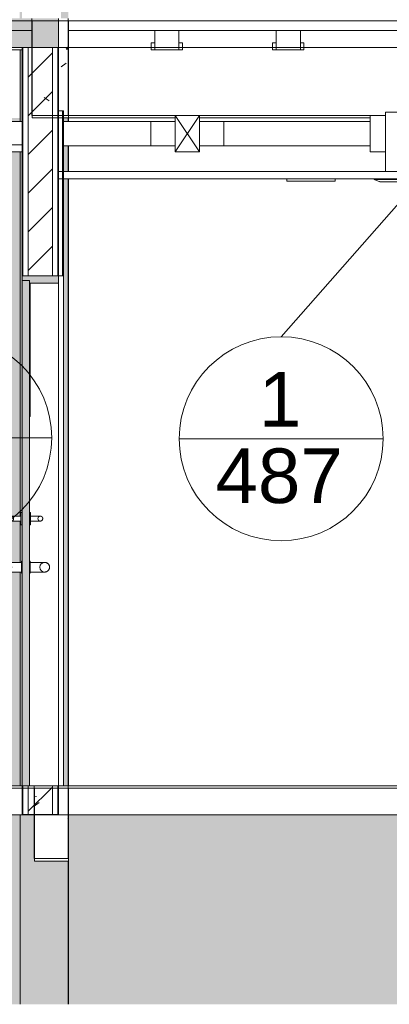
# Model space of a CAD drawing. Header units: metres. Extents: x 3.7 to 90.5, y -1.7 to 14.3.
# Tile 52 of 256: x 35 to 36.5, y -1 to 3. Entities that reach past the tile are written whole.
import ezdxf

# ---------------------------------------------------------------- set-up
doc = ezdxf.new("R2010")
doc.units = ezdxf.units.M
for name, color, linetype, lineweight in [('A-CLNG', 7, 'Continuous', 18), ('A-COLS', 7, 'Continuous', 18), ('A-DOOR', 7, 'Continuous', 18), ('A-FLOR', 7, 'Continuous', 18), ('A-FLOR-MCUT', 7, 'Continuous', 18), ('A-FLOR-PATT', 7, 'Continuous', 18), ('A-WALL', 7, 'Continuous', 18), ('A-WALL-PATT', 7, 'Continuous', 18), ('ACESSORIOS DUTO', 7, 'Continuous', 18), ('DUTOS', 7, 'Continuous', 18), ('E-LITE-EQPM', 7, 'Continuous', 18), ('G-IMPT', 7, 'Continuous', 18), ('M-HVAC-DUCT', 7, 'Continuous', 18), ('M-HVAC-DUCT-ANNO', 7, 'Continuous', 18), ('S-BEAM', 7, 'Continuous', 18), ('S-COLS', 7, 'Continuous', 18), ('TERMINAIS', 7, 'Continuous', 18)]:
    doc.layers.add(name, color=color, linetype=linetype, lineweight=lineweight)
doc.layers.add('M-HVAC-CDFF-IDEN', color=1, linetype='Continuous', lineweight=9, true_color=0xff0000)
doc.styles.add('Arial_1', font='arial.ttf', dxfattribs={"height": 0.225})
pattern_1 = [(50, (22.355, 98.755), (0.5465545, -0.047815), [0.05715, -0.62865]), (355, (22.355, 98.755), (-0.1057276, 0.5731658), [0.04572, -0.50292]), (100.451, (22.401, 98.751), (0.4408277, 0.525349), [0.04857, -0.53427]), (46.184, (22.355, 98.907), (0.8132374, -0.126129), [0.08572, -0.94297]), (96.636, (22.423, 98.897), (0.712212, 0.742287), [0.07286, -0.80141]), (351.184, (22.355, 98.907), (0.7122166, 0.742274), [0.06858, -0.75438]), (21, (22.431, 98.869), (0.4548461, -0.306795), [0.05715, -0.62865]), (326, (22.431, 98.869), (0.185405, 0.55256), [0.04572, -0.50292]), (71.451, (22.469, 98.844), (0.640251, 0.2457632), [0.04857, -0.53427]), (37.5, (22.355, 98.755), (0.00926095, 0.2536672), [0.02515, -0.47168, 0.02515, -0.48539, -0.50482]), (37.5, (22.355, 98.755), (0.00926095, 0.2536672), [-1.007, 0.02515, -0.47968]), (7.5, (22.355, 98.755), (0.2004558, 0.30054595), [0.02515, -0.26594, 0.02515, -0.46025, -0.1924]), (7.5, (22.355, 98.755), (0.2004558, 0.30054595), [-0.77648, 0.02515, -0.16726]), (327.5, (22.185, 98.755), (0.40676816, -0.0171882), [0.02515, -0.16535, 0.02515, -0.56921, -0.78867]), (327.5, (22.185, 98.755), (0.40676816, -0.0171882), [-0.78486, 0.02515, -0.76352]), (317.5, (22.109, 98.755), (0.4443832, 0.0762794), [0.02515, -0.2225, 0.02515, -0.36957, -0.56007]), (317.5, (22.109, 98.755), (0.4443832, 0.0762794), [-0.64237, 0.02515, -0.53492])]

# ---------------------------------------------------------------- blocks, each defined once
blk = doc.blocks.new('Porta sala de aula e laboratorio - P1 PORTA ESTUDIO-7232537-Corte 1')
at = {"layer": 'A-DOOR', "true_color": 0x624228}
for points in [[(35.1673, 1.93), (35.1673, 1.96), (35.0173, 1.96), (35.0173, 1.94), (35.0473, 1.94), (35.0473, 1.93), (35.0597, 1.93)], [(35.0173, -0.14), (35.0473, -0.14), (35.0473, 1.94), (35.0173, 1.94), (35.0173, -0.0881)]]:
    blk.add_hatch(color=49, dxfattribs=at).paths.add_polyline_path(points)
at = {"layer": 'A-DOOR'}
for p, q in [((35.1673, 1.96), (35.0173, 1.96)), ((35.0173, 1.96), (35.0173, 1.94)), ((35.1673, 1.93), (35.1673, 1.96)), ((35.0173, 1.94), (35.0473, 1.94)), ((35.0173, 1.94), (35.0173, -0.14)), ((35.0473, 1.94), (35.0173, 1.94)), ((35.0473, 1.94), (35.0473, 1.93)), ((35.0473, -0.14), (35.0473, 1.94)), ((35.0473, 1.93), (35.1673, 1.93)), ((35.0503, 1.93), (35.0473, 1.93)), ((35.0473, 1.93), (35.0473, 1.38)), ((35.0503, 1.38), (35.0503, 1.93)), ((35.1673, 1.93), (35.1673, -0.14)), ((35.0473, 1.38), (35.0503, 1.38)), ((35.0173, 0.985), (35.0123, 0.985)), ((35.0123, 0.985), (35.0123, 0.96)), ((35.0523, 0.985), (35.0473, 0.985)), ((35.0523, 0.96), (35.0523, 0.985)), ((35.0123, 0.97), (34.9923, 0.97)), ((34.9923, 0.95), (35.0123, 0.95)), ((35.0123, 0.96), (35.0123, 0.935)), ((35.0123, 0.935), (35.0173, 0.935)), ((35.0473, 0.935), (35.0523, 0.935)), ((35.0723, 0.97), (35.0523, 0.97)), ((35.0523, 0.935), (35.0523, 0.96)), ((35.0523, 0.95), (35.0723, 0.95)), ((35.0143, 0.78), (34.9843, 0.78)), ((35.0173, 0.785), (35.0143, 0.785)), ((35.0143, 0.785), (35.0143, 0.76)), ((35.0503, 0.785), (35.0473, 0.785)), ((35.0503, 0.76), (35.0503, 0.785)), ((35.0803, 0.78), (35.0503, 0.78)), ((34.9412, 0.745), (34.9406, 0.7455)), ((34.9843, 0.74), (35.0143, 0.74)), ((35.0143, 0.76), (35.0143, 0.735)), ((35.0143, 0.735), (35.0173, 0.735)), ((35.0473, 0.735), (35.0503, 0.735)), ((35.0503, 0.735), (35.0503, 0.76)), ((35.0503, 0.74), (35.0803, 0.74)), ((35.0173, -0.14), (35.0473, -0.14))]:
    blk.add_line(p, q, dxfattribs=at)
at = {"layer": 'A-DOOR', "flags": 128}
for points in [[(34.9624, 0.9608), (34.9624, 0.9612), (34.9625, 0.9616), (34.9625, 0.962), (34.9626, 0.9624), (34.9627, 0.9628), (34.9628, 0.9631), (34.963, 0.9635), (34.9631, 0.9639), (34.9633, 0.9643)], [(34.9633, 0.9556), (34.9632, 0.956), (34.963, 0.9564), (34.9629, 0.9568), (34.9628, 0.9571), (34.9627, 0.9575), (34.9626, 0.9579), (34.9625, 0.9583), (34.9624, 0.9587), (34.9624, 0.9591), (34.9624, 0.9595)], [(34.9667, 0.9517), (34.9664, 0.952), (34.9661, 0.9522), (34.9657, 0.9525), (34.9655, 0.9528), (34.9652, 0.953), (34.9649, 0.9533), (34.9646, 0.9536), (34.9644, 0.9539), (34.9641, 0.9543), (34.9639, 0.9546)], [(34.968, 0.969), (34.9683, 0.9692), (34.9687, 0.9693), (34.9691, 0.9695), (34.9695, 0.9696), (34.9699, 0.9697), (34.9702, 0.9698), (34.9706, 0.9699), (34.971, 0.9699), (34.9714, 0.97), (34.9718, 0.97)], [(34.9715, 0.95), (34.9711, 0.9501), (34.9707, 0.9501), (34.9704, 0.9502), (34.97, 0.9503), (34.9696, 0.9504), (34.9692, 0.9505), (34.9688, 0.9506), (34.9684, 0.9508), (34.9681, 0.951)], [(34.9729, 0.97), (34.9731, 0.97), (34.9734, 0.97), (34.9736, 0.97), (34.9739, 0.97), (34.9742, 0.97), (34.9746, 0.97), (34.975, 0.97), (34.9754, 0.97), (34.9758, 0.97), (34.9763, 0.97), (34.9768, 0.97), (34.9773, 0.97), (34.9778, 0.97), (34.9784, 0.97), (34.979, 0.97), (34.9796, 0.97), (34.9802, 0.97), (34.9809, 0.97), (34.9815, 0.97), (34.9822, 0.97), (34.9829, 0.97), (34.9836, 0.97), (34.9844, 0.97), (34.9851, 0.97), (34.9858, 0.97), (34.9866, 0.97), (34.9874, 0.97), (34.9882, 0.97), (34.9889, 0.97), (34.9897, 0.97), (34.9905, 0.97), (34.9913, 0.97), (34.9921, 0.97), (34.9923, 0.97)], [(34.9923, 0.95), (34.9915, 0.95), (34.9907, 0.95), (34.9899, 0.95), (34.9892, 0.95), (34.9884, 0.95), (34.9876, 0.95), (34.9868, 0.95), (34.986, 0.95), (34.9853, 0.95), (34.9846, 0.95), (34.9838, 0.95), (34.9831, 0.95), (34.9824, 0.95), (34.9817, 0.95), (34.981, 0.95), (34.9804, 0.95), (34.9798, 0.95), (34.9792, 0.95), (34.9786, 0.95), (34.978, 0.95), (34.9774, 0.95), (34.9769, 0.95), (34.9764, 0.95), (34.976, 0.95), (34.9755, 0.95), (34.9751, 0.95), (34.9747, 0.95)], [(35.0723, 0.97), (35.0731, 0.97), (35.0739, 0.97), (35.0747, 0.97), (35.0755, 0.97), (35.0763, 0.97), (35.0771, 0.97), (35.0779, 0.97), (35.0786, 0.97), (35.0794, 0.97), (35.0801, 0.97), (35.0809, 0.97), (35.0816, 0.97), (35.0823, 0.97), (35.083, 0.97), (35.0836, 0.97), (35.0843, 0.97), (35.0849, 0.97), (35.0855, 0.97), (35.0861, 0.97), (35.0867, 0.97), (35.0872, 0.97), (35.0878, 0.97), (35.0883, 0.97), (35.0887, 0.97), (35.0892, 0.97), (35.0896, 0.97), (35.09, 0.97), (35.0903, 0.97), (35.0907, 0.97), (35.091, 0.97), (35.0913, 0.97), (35.0915, 0.97), (35.0917, 0.97)], [(35.0901, 0.95), (35.0897, 0.95), (35.0893, 0.95), (35.0888, 0.95), (35.0884, 0.95), (35.0879, 0.95), (35.0874, 0.95), (35.0868, 0.95), (35.0863, 0.95), (35.0857, 0.95), (35.0851, 0.95), (35.0845, 0.95), (35.0838, 0.95), (35.0831, 0.95), (35.0825, 0.95), (35.0818, 0.95), (35.0811, 0.95), (35.0803, 0.95), (35.0796, 0.95), (35.0788, 0.95), (35.0781, 0.95), (35.0773, 0.95), (35.0765, 0.95), (35.0757, 0.95), (35.0749, 0.95), (35.0742, 0.95), (35.0734, 0.95), (35.0726, 0.95), (35.0723, 0.95)], [(35.0967, 0.951), (35.0963, 0.9508), (35.096, 0.9507), (35.0956, 0.9505), (35.0952, 0.9504), (35.0948, 0.9503), (35.0944, 0.9502), (35.094, 0.9501), (35.0936, 0.9501), (35.0932, 0.95), (35.0928, 0.95)], [(35.0931, 0.97), (35.0935, 0.9699), (35.0939, 0.9699), (35.0943, 0.9698), (35.0947, 0.9697), (35.0951, 0.9696), (35.0955, 0.9695), (35.0959, 0.9694), (35.0962, 0.9692), (35.0966, 0.969)], [(35.1006, 0.9544), (35.1004, 0.954), (35.1001, 0.9537), (35.0999, 0.9534), (35.0996, 0.9531), (35.0993, 0.9528), (35.099, 0.9526), (35.0987, 0.9523), (35.0984, 0.952), (35.0981, 0.9518), (35.0977, 0.9516)], [(35.1013, 0.9644), (35.1015, 0.964), (35.1017, 0.9636), (35.1018, 0.9632), (35.1019, 0.9629), (35.102, 0.9625), (35.1021, 0.9621), (35.1022, 0.9617), (35.1023, 0.9613), (35.1023, 0.9609), (35.1023, 0.9605)], [(35.1023, 0.9592), (35.1023, 0.9588), (35.1022, 0.9584), (35.1021, 0.958), (35.1021, 0.9576), (35.1019, 0.9572), (35.1018, 0.9569), (35.1017, 0.9565), (35.1015, 0.9561), (35.1014, 0.9557)], [(34.9343, 0.76), (34.9344, 0.7608), (34.9344, 0.7616), (34.9345, 0.7624), (34.9346, 0.7632), (34.9347, 0.764), (34.9349, 0.7648), (34.9351, 0.7655), (34.9354, 0.7663), (34.9356, 0.767), (34.9359, 0.7678), (34.9362, 0.7685), (34.9366, 0.7692), (34.937, 0.7699), (34.9374, 0.7706), (34.9378, 0.7713), (34.9383, 0.7719), (34.9388, 0.7726), (34.9393, 0.7732), (34.9398, 0.7738)], [(34.9404, 0.7743), (34.941, 0.7749), (34.9416, 0.7754), (34.9422, 0.7759), (34.9429, 0.7764), (34.9435, 0.7768), (34.9442, 0.7772), (34.9449, 0.7776), (34.9456, 0.778), (34.9464, 0.7783), (34.9471, 0.7786), (34.9478, 0.7789), (34.9486, 0.7792), (34.9494, 0.7794), (34.9502, 0.7796), (34.9509, 0.7797), (34.9517, 0.7798), (34.9525, 0.7799), (34.9533, 0.78), (34.9541, 0.78)], [(34.9544, 0.78), (34.9546, 0.78), (34.9547, 0.78), (34.9549, 0.78), (34.9552, 0.78), (34.9555, 0.78), (34.9559, 0.78), (34.9563, 0.78), (34.9567, 0.78), (34.9572, 0.78), (34.9577, 0.78), (34.9583, 0.78), (34.9589, 0.78), (34.9596, 0.78), (34.9603, 0.78), (34.961, 0.78), (34.9618, 0.78), (34.9626, 0.78), (34.9634, 0.78), (34.9643, 0.78), (34.9652, 0.78), (34.9662, 0.78), (34.9671, 0.78), (34.9681, 0.78), (34.9692, 0.78), (34.9702, 0.78), (34.9713, 0.78), (34.9724, 0.78), (34.9735, 0.78), (34.9746, 0.78), (34.9757, 0.78), (34.9769, 0.78), (34.9781, 0.78), (34.9792, 0.78), (34.9804, 0.78), (34.9816, 0.78), (34.9828, 0.78), (34.984, 0.78), (34.9843, 0.78)], [(35.0803, 0.78), (35.0815, 0.78), (35.0827, 0.78), (35.0839, 0.78), (35.0851, 0.78), (35.0863, 0.78), (35.0875, 0.78), (35.0886, 0.78), (35.0898, 0.78), (35.0909, 0.78), (35.092, 0.78), (35.0931, 0.78), (35.0942, 0.78), (35.0952, 0.78), (35.0963, 0.78), (35.0973, 0.78), (35.0983, 0.78), (35.0992, 0.78), (35.1001, 0.78), (35.101, 0.78), (35.1019, 0.78), (35.1027, 0.78), (35.1035, 0.78), (35.1042, 0.78), (35.1049, 0.78), (35.1056, 0.78), (35.1062, 0.78), (35.1068, 0.78), (35.1073, 0.78), (35.1078, 0.78), (35.1083, 0.78), (35.1087, 0.78), (35.1091, 0.78), (35.1094, 0.78), (35.1097, 0.78), (35.1099, 0.78), (35.1101, 0.78), (35.1102, 0.78)], [(35.1103, 0.78), (35.1111, 0.78), (35.1119, 0.7799), (35.1127, 0.7799), (35.1135, 0.7797), (35.1143, 0.7796), (35.1151, 0.7794), (35.1159, 0.7792), (35.1166, 0.779), (35.1174, 0.7787), (35.1181, 0.7784), (35.1189, 0.7781), (35.1196, 0.7777), (35.1203, 0.7774), (35.121, 0.7769), (35.1216, 0.7765), (35.1223, 0.776), (35.1229, 0.7756), (35.1235, 0.775), (35.1241, 0.7745)], [(35.1247, 0.7739), (35.1252, 0.7733), (35.1258, 0.7727), (35.1263, 0.7721), (35.1267, 0.7715), (35.1272, 0.7708), (35.1276, 0.7701), (35.128, 0.7694), (35.1283, 0.7687), (35.1287, 0.768), (35.129, 0.7672), (35.1293, 0.7665), (35.1295, 0.7657), (35.1297, 0.765), (35.1299, 0.7642), (35.13, 0.7634), (35.1302, 0.7626), (35.1303, 0.7618), (35.1303, 0.761), (35.1303, 0.7602)], [(34.94, 0.7461), (34.9394, 0.7467), (34.9389, 0.7473), (34.9384, 0.7479), (34.938, 0.7485), (34.9375, 0.7492), (34.9371, 0.7499), (34.9367, 0.7506), (34.9363, 0.7513), (34.936, 0.752), (34.9357, 0.7528), (34.9354, 0.7535), (34.9352, 0.7543), (34.935, 0.755), (34.9348, 0.7558), (34.9346, 0.7566), (34.9345, 0.7574), (34.9344, 0.7582), (34.9344, 0.759), (34.9343, 0.7598)], [(34.9543, 0.74), (34.9535, 0.74), (34.9527, 0.7401), (34.9519, 0.7401), (34.9512, 0.7403), (34.9504, 0.7404), (34.9496, 0.7406), (34.9488, 0.7408), (34.948, 0.741), (34.9473, 0.7413), (34.9466, 0.7416), (34.9458, 0.7419), (34.9451, 0.7423), (34.9444, 0.7426), (34.9437, 0.7431), (34.943, 0.7435), (34.9424, 0.744), (34.9418, 0.7444), (34.9412, 0.745)], [(34.9843, 0.74), (34.9831, 0.74), (34.9819, 0.74), (34.9807, 0.74), (34.9796, 0.74), (34.9784, 0.74), (34.9772, 0.74), (34.976, 0.74), (34.9749, 0.74), (34.9738, 0.74), (34.9727, 0.74), (34.9716, 0.74), (34.9705, 0.74), (34.9694, 0.74), (34.9684, 0.74), (34.9674, 0.74), (34.9664, 0.74), (34.9655, 0.74), (34.9646, 0.74), (34.9637, 0.74), (34.9628, 0.74), (34.962, 0.74), (34.9612, 0.74), (34.9605, 0.74), (34.9598, 0.74), (34.9591, 0.74), (34.9585, 0.74), (34.9579, 0.74), (34.9573, 0.74), (34.9568, 0.74), (34.9564, 0.74), (34.956, 0.74), (34.9556, 0.74), (34.9553, 0.74), (34.955, 0.74), (34.9548, 0.74), (34.9546, 0.74), (34.9545, 0.74)], [(35.1102, 0.74), (35.1101, 0.74), (35.11, 0.74), (35.1097, 0.74), (35.1095, 0.74), (35.1092, 0.74), (35.1088, 0.74), (35.1084, 0.74), (35.108, 0.74), (35.1075, 0.74), (35.1069, 0.74), (35.1064, 0.74), (35.1058, 0.74), (35.1051, 0.74), (35.1044, 0.74), (35.1037, 0.74), (35.1029, 0.74), (35.1021, 0.74), (35.1012, 0.74), (35.1004, 0.74), (35.0995, 0.74), (35.0985, 0.74), (35.0975, 0.74), (35.0965, 0.74), (35.0955, 0.74), (35.0945, 0.74), (35.0934, 0.74), (35.0923, 0.74), (35.0912, 0.74), (35.0901, 0.74), (35.0889, 0.74), (35.0878, 0.74), (35.0866, 0.74), (35.0854, 0.74), (35.0843, 0.74), (35.0831, 0.74), (35.0819, 0.74), (35.0807, 0.74), (35.0803, 0.74)], [(35.1243, 0.7457), (35.1237, 0.7451), (35.1231, 0.7446), (35.1225, 0.7441), (35.1218, 0.7436), (35.1211, 0.7432), (35.1205, 0.7428), (35.1198, 0.7424), (35.1191, 0.742), (35.1183, 0.7417), (35.1176, 0.7414), (35.1168, 0.7411), (35.1161, 0.7408), (35.1153, 0.7406), (35.1145, 0.7404), (35.1137, 0.7403), (35.1129, 0.7402), (35.1122, 0.7401), (35.1114, 0.74), (35.1106, 0.74)], [(35.1303, 0.76), (35.1303, 0.7592), (35.1303, 0.7584), (35.1302, 0.7576), (35.1301, 0.7568), (35.1299, 0.756), (35.1298, 0.7552), (35.1296, 0.7545), (35.1293, 0.7537), (35.1291, 0.753), (35.1288, 0.7522), (35.1284, 0.7515), (35.1281, 0.7508), (35.1277, 0.7501), (35.1273, 0.7494), (35.1268, 0.7487), (35.1264, 0.7481), (35.1259, 0.7474), (35.1254, 0.7468), (35.1248, 0.7462)]]:
    blk.add_lwpolyline(points, dxfattribs=at)
at = {"layer": 'A-DOOR'}
for centre, radius, start, end in [((34.9723, 0.96), 0.01, 0, 180), ((34.9723, 0.96), 0.01, 180, 0), ((35.0923, 0.96), 0.01, 0, 180), ((35.0923, 0.96), 0.01, 180, 0), ((34.9543, 0.76), 0.02, 0, 180), ((35.1103, 0.76), 0.02, 0, 180), ((34.9543, 0.76), 0.02, 180, 0), ((35.1103, 0.76), 0.02, 180, 360)]:
    blk.add_arc(centre, radius, start, end, dxfattribs=at)
blk = doc.blocks.new('Luminária Quadrada - 0300x1200mm_1 Lamp_ - 277V-V19-Corte 1')
at = {"layer": 'E-LITE-EQPM'}
for p, q in [((23.4973, 2.15), (23.4973, 2.16)), ((23.6973, 2.15), (23.4973, 2.15)), ((23.6973, 2.15), (23.6973, 2.16))]:
    blk.add_line(p, q, dxfattribs=at)
blk = doc.blocks.new('4 GRE - ESCOLA DE CINEMA E AUDIOVISUAL CINE REX R07_rvt-1-Corte 1')
at = {"layer": 'A-FLOR-PATT'}
h = blk.add_hatch(dxfattribs=at)
h.set_pattern_fill('FP_1', color=256, style=0, pattern_type=2)
h.set_pattern_definition(pattern_1)
h.paths.add_polyline_path([(29.7405, 2.9), (35.1673, 2.9), (35.1673, 3.02), (22.5272, 3.02), (22.5272, 2.9), (29.445, 2.9)])
at = {"layer": 'A-WALL-PATT', "true_color": 0x808080}
h = blk.add_hatch(dxfattribs=at)
h.set_pattern_fill('FP_2', color=8, style=0, pattern_type=2)
h.set_pattern_definition([(45, (22.355, 98.755), (-0.07954951, 0.07954951), [])])
h.paths.add_polyline_path([(35.1423, -0.259), (35.1423, -0.14), (35.0423, -0.14), (35.0423, -0.259)])
h.paths.add_polyline_path([(35.0423, 1.96), (35.1423, 1.96), (35.1423, 2.9), (35.0423, 2.9), (35.0423, 2.292)])
h = blk.add_hatch(dxfattribs=at)
h.set_pattern_fill('FP_1', color=8, style=0, pattern_type=2)
h.set_pattern_definition(pattern_1)
h.paths.add_polyline_path([(35.1648, -0.259), (35.1673, -0.259), (35.1673, -0.14), (35.1648, -0.14)])
h.paths.add_polyline_path([(35.1648, 1.96), (35.1673, 1.96), (35.1673, 2.9), (35.1648, 2.9), (35.1648, 2.7681)])
at = {"layer": 'A-WALL-PATT', "true_color": 0x804040}
h = blk.add_hatch(dxfattribs=at)
h.set_pattern_fill('FP_9', color=17, style=0, pattern_type=2)
h.set_pattern_definition([(0, (22.512, 0.16), (0, 0.075), []), (90, (22.512, 0.16), (-0.1125, 0.075), [0.075, -0.075])])
h.paths.add_polyline_path([(39.8189, -1.0401), (39.8189, -0.26), (35.2086, -0.26), (35.2086, -1.0401), (39.1968, -1.0401)])
h.paths.add_polyline_path([(22.5973, -1.0401), (26.2284, -1.0401), (26.2284, -0.46), (22.5886, -0.46), (22.5886, -1.0401)])
h.paths.add_polyline_path([(26.4297, -1.0401), (29.3323, -1.0401), (29.3323, -0.46), (26.4297, -0.46)])
h.paths.add_polyline_path([(29.6341, -1.0401), (32.3373, -1.0401), (32.3373, -0.46), (29.6341, -0.46), (29.6341, -0.9297)])
h.paths.add_polyline_path([(32.5386, -1.0401), (35.0073, -1.0401), (35.0073, -0.26), (32.5386, -0.26), (32.5386, -0.8084)])
h.paths.add_polyline_path([(34.9685, 0.7459), (34.9728, 0.7528), (34.9737, 0.7549), (34.9737, 0.7584), (34.9688, 0.7467)])
h.paths.add_polyline_path([(34.9685, 0.7741), (34.9743, 0.76), (34.9724, 0.7682), (34.9699, 0.7723), (34.969, 0.7735)])
h.paths.add_polyline_path([(35.0073, -0.14), (35.0073, 0.74), (34.9604, 0.7408), (34.9658, 0.7438), (34.9663, 0.745), (34.9543, 0.74), (34.9402, 0.7459), (34.9343, 0.76), (34.9402, 0.7741), (34.9543, 0.78), (34.9661, 0.776), (34.9618, 0.7784), (34.9595, 0.7798), (34.9685, 0.7797), (34.9737, 0.78), (35.0073, 0.78), (35.0073, 0.95), (34.9888, 0.9507), (34.9831, 0.9504), (34.983, 0.9504), (34.9673, 0.9513), (34.9637, 0.955), (34.9623, 0.96), (34.9646, 0.9662), (34.9673, 0.9687), (34.9738, 0.9696), (34.9753, 0.9694), (34.983, 0.9693), (34.9853, 0.9689), (34.9923, 0.97), (35.0073, 0.97), (35.0073, 2.47), (34.8317, 2.47), (34.8317, 2.36), (34.8462, 2.36), (34.8462, 2.353), (34.5922, 2.353), (34.5922, 2.36), (34.6067, 2.36), (34.6067, 2.47), (33.8659, 2.47), (33.8659, 2.46), (33.6659, 2.46), (33.6659, 2.47), (32.5386, 2.47), (32.5386, 2.315), (32.6351, 2.315), (32.6352, 2.3161), (32.6433, 2.3151), (32.6442, 2.316), (32.6458, 2.3148), (32.6511, 2.314), (32.6522, 2.315), (32.6537, 2.3137), (32.6592, 2.313), (32.6598, 2.3139), (32.6616, 2.3127), (32.6693, 2.3108), (32.6747, 2.3086), (32.6752, 2.3095), (32.6823, 2.3058), (32.683, 2.3066), (32.6845, 2.3045), (32.6986, 2.2979), (32.6986, 2.2971), (32.7034, 2.2945), (32.7053, 2.2935), (32.7044, 2.2926), (32.7097, 2.2896), (32.7116, 2.2885), (32.7108, 2.2877), (32.7202, 2.2795), (32.7264, 2.2723), (32.7283, 2.2712), (32.7273, 2.2703), (32.7311, 2.2658), (32.733, 2.2648), (32.7321, 2.2639), (32.7372, 2.2567), (32.7392, 2.2519), (32.7407, 2.2506), (32.7404, 2.249), (32.7424, 2.2446), (32.7441, 2.2434), (32.7434, 2.2417), (32.7464, 2.2364), (32.7465, 2.2355), (32.7463, 2.2348), (32.7486, 2.2275), (32.7502, 2.2209), (32.7509, 2.2205), (32.7497, 2.2186), (32.7512, 2.213), (32.752, 2.2121), (32.7509, 2.21), (32.7522, 2.2047), (32.7522, 2.2042), (32.7518, 2.2027), (32.7522, 2.2001), (32.7512, 2.2001), (32.7096, 2.045), (32.6834, 2.0313), (32.6638, 2.0254), (32.6649, 2.0237), (32.6419, 2.0157), (32.6178, 2.0127), (32.5935, 2.0148), (32.5833, 2.0168), (32.5833, 2.02), (32.5386, 2.02), (32.5386, -0.14), (34.4687, -0.14)])
h.paths.add_polyline_path([(22.5886, 2.1951), (22.5973, 2.1951), (22.5973, 2.29), (23.2347, 2.29), (23.2172, 2.3075), (22.5886, 2.3075), (22.5886, 2.1953)])
h.paths.add_polyline_path([(25.7158, 2.29), (26.2284, 2.29), (26.2284, 2.37), (26.1158, 2.37), (25.7158, 2.3325), (25.5622, 2.3325), (25.5622, 2.29), (25.6034, 2.29)])
h.paths.add_polyline_path([(23.7422, 2.29), (25.0797, 2.29), (25.0372, 2.3325), (24.2591, 2.3325), (23.8591, 2.3075), (23.7422, 2.3075), (23.7422, 2.292)])
h.paths.add_polyline_path([(26.1944, 2.47), (26.2284, 2.47), (26.2284, 2.61), (22.5886, 2.61), (22.5886, 2.5325), (23.8591, 2.5325), (24.2591, 2.5075), (25.7158, 2.5075), (26.1158, 2.47)])
h.paths.add_polyline_path([(32.5479, 2.5), (34.4829, 2.5), (34.4829, 2.595), (35.0073, 2.595), (35.0073, 2.61), (32.5386, 2.61), (32.5386, 2.5)])
at = {"layer": 'S-BEAM'}
h = blk.add_hatch(dxfattribs=at)
h.set_pattern_fill('FP_1', color=256, style=0, pattern_type=2)
h.set_pattern_definition(pattern_1)
h.paths.add_polyline_path([(35.2073, 2.62), (35.2073, 3.02), (35.0573, 3.02), (35.0573, 2.62), (35.0597, 2.62)])
h = blk.add_hatch(dxfattribs=at)
h.set_pattern_fill('FP_1', color=256, style=0, pattern_type=2)
h.set_pattern_definition(pattern_1)
h.paths.add_polyline_path([(35.2071, -0.44), (35.2071, -0.14), (35.0671, -0.14), (35.0671, -0.44)])
at = {"layer": 'S-COLS'}
h = blk.add_hatch(dxfattribs=at)
h.set_pattern_fill('FP_5', color=256, style=0, pattern_type=2)
h.set_pattern_definition([(50, (22.355, 98.755), (0.27327405, -0.02391137), [0.02857, -0.31432]), (355, (22.355, 98.755), (-0.0528634, 0.2865879), [0.02286, -0.25146]), (100.451, (22.378, 98.753), (0.22041785, 0.26268036), [0.02429, -0.26714]), (46.184, (22.355, 98.831), (0.4066185, -0.0630575), [0.04286, -0.47149]), (96.636, (22.389, 98.826), (0.3561065, 0.3711386), [0.03643, -0.4007]), (351.184, (22.355, 98.831), (0.3561083, 0.371137), [0.03429, -0.37719]), (21, (22.393, 98.812), (0.2274184, -0.15339924), [0.02858, -0.31433]), (326, (22.393, 98.812), (0.0927052, 0.2762841), [0.02286, -0.25146]), (71.451, (22.412, 98.799), (0.3201318, 0.1228847), [0.02429, -0.26714]), (37.5, (22.355, 98.755), (0.00463748, 0.12683267), [0.00251, -0.2459, 0.00251, -0.25276, -0.25241]), (37.5, (22.355, 98.755), (0.00463748, 0.12683267), [-0.50368, 0.00251, -0.2499]), (7.5, (22.355, 98.755), (0.10023351, 0.15026867), [0.00251, -0.14303, 0.00251, -0.24018, -0.0962]), (7.5, (22.355, 98.755), (0.10023351, 0.15026867), [-0.38824, 0.00251, -0.09369]), (327.5, (22.27, 98.755), (0.20338408, -0.0085941), [0.00251, -0.09274, 0.00251, -0.29467, -0.39433]), (327.5, (22.27, 98.755), (0.20338408, -0.0085941), [-0.39243, 0.00251, -0.39182]), (317.5, (22.232, 98.755), (0.22219158, 0.0381397), [0.00251, -0.12131, 0.00251, -0.19484, -0.28003]), (317.5, (22.232, 98.755), (0.22219158, 0.0381397), [-0.32118, 0.00251, -0.27752])])
h.paths.add_polyline_path([(35.1673, -1.0401), (35.2073, -1.0401), (35.2071, -0.45), (35.0684, -0.45), (35.0684, -0.44), (35.0671, -0.44), (35.0671, -0.26), (35.0073, -0.26), (35.0073, -1.0401), (35.0684, -1.0401)])
h.paths.add_polyline_path([(35.2071, -0.14), (35.2073, -0.14), (35.2073, 2.36), (35.1873, 2.36), (35.1873, -0.14)])
h.paths.add_polyline_path([(35.0173, -0.14), (35.0173, 0.7359), (35.0143, 0.7359), (35.0143, 0.74), (35.0073, 0.74), (35.0073, -0.14)])
h.paths.add_polyline_path([(35.0143, 0.78), (35.0143, 0.7841), (35.0173, 0.7841), (35.0173, 0.935), (35.0123, 0.9359), (35.0123, 0.95), (35.0073, 0.95), (35.0073, 0.78)])
h.paths.add_polyline_path([(35.0123, 0.97), (35.0123, 0.985), (35.0173, 0.985), (35.0173, 2.47), (35.0073, 2.47), (35.0073, 0.97)])
h.paths.add_polyline_path([(35.2073, 2.39), (35.2073, 2.495), (35.1873, 2.495), (35.1873, 2.39)])
h.paths.add_polyline_path([(35.0173, 2.595), (35.0173, 2.89), (35.0073, 2.89), (35.0073, 2.595)])
h.paths.add_polyline_path([(35.2073, 2.595), (35.2073, 2.61), (35.1873, 2.61), (35.1873, 2.595)])
h.paths.add_polyline_path([(35.2073, 3.02), (35.2073, 5.52), (35.1771, 5.52), (35.1771, 3.02)])
h.paths.add_polyline_path([(35.0073, 3.02), (35.0173, 3.02), (35.0173, 5.91), (35.0073, 5.91), (35.0073, 3.1251)])
h.paths.add_polyline_path([(35.2073, 5.55), (35.2073, 5.63), (35.1771, 5.63), (35.1771, 5.55)])
h.paths.add_polyline_path([(35.0173, 6.04), (35.0573, 6.04), (35.0573, 6.9159), (35.0543, 6.9159), (35.0543, 6.92), (35.0073, 6.92), (35.0073, 6.04)])
h.paths.add_polyline_path([(35.0085, 6.9259), (35.0128, 6.9328), (35.0137, 6.9349), (35.0137, 6.9384), (35.0088, 6.9267)])
h.paths.add_polyline_path([(35.0143, 6.94), (35.0124, 6.9482), (35.0099, 6.9523), (35.0087, 6.9535), (35.0137, 6.9416)])
h.paths.add_polyline_path([(35.0073, 6.99), (35.0573, 6.99), (35.0573, 7.115), (35.0523, 7.1159), (35.0523, 7.13), (35.0288, 7.1307), (35.0231, 7.1304), (35.023, 7.1304), (35.0073, 7.13), (35.0073, 7.0523)])
h.paths.add_polyline_path([(35.0073, 7.1486), (35.009, 7.1491), (35.0138, 7.1496), (35.0153, 7.1494), (35.023, 7.1493), (35.0253, 7.1489), (35.0323, 7.15), (35.0523, 7.15), (35.0523, 7.165), (35.0573, 7.165), (35.0573, 8.54), (35.0073, 8.54), (35.0073, 7.1487)])
h.paths.add_polyline_path([(35.0573, 8.57), (35.0573, 8.57), (35.0573, 8.76), (35.0073, 8.76), (35.0073, 8.57)])
h.paths.add_polyline_path([(35.0073, 8.89), (35.0573, 8.89), (35.0573, 10.12), (35.0073, 10.12), (35.0073, 9.72), (35.0424, 9.72), (35.0424, 9.6838), (35.0073, 9.6838), (35.0073, 8.9564)])
at = {"layer": 'A-CLNG'}
for p, q in [((35.0173, 2.5), (32.4873, 2.5)), ((35.0173, 2.47), (35.0173, 2.5)), ((32.4873, 2.47), (35.0173, 2.47)), ((40.0573, 2.39), (35.1673, 2.39)), ((35.1673, 2.39), (35.1673, 2.36)), ((35.1673, 2.36), (40.0573, 2.36))]:
    blk.add_line(p, q, dxfattribs=at)
at = {"layer": 'A-FLOR'}
for p, q in [((35.1673, 2.9), (35.1673, 3.02)), ((35.1673, 3.02), (35.1673, 2.9)), ((22.5272, 2.9), (35.1673, 2.9)), ((35.1673, 2.9), (40.0573, 2.9)), ((35.1673, -0.14), (32.4873, -0.14)), ((40.0475, -0.14), (35.0173, -0.14)), ((35.0173, -0.14), (35.0173, -0.26)), ((35.1673, -0.26), (35.1673, -0.14)), ((32.4873, -0.26), (35.1673, -0.26)), ((35.0173, -0.26), (40.0475, -0.26))]:
    blk.add_line(p, q, dxfattribs=at)
at = {"layer": 'A-FLOR-MCUT'}
for p, q in [((40.0573, 3.01), (35.1673, 3.01)), ((35.1673, -0.15), (32.4873, -0.15)), ((40.0475, -0.15), (35.0173, -0.15))]:
    blk.add_line(p, q, dxfattribs=at)
at = {"layer": 'A-WALL'}
for p, q in [((35.1673, 2.9), (35.0173, 2.9)), ((35.0173, 2.9), (35.0173, 1.96)), ((35.0198, 1.96), (35.0198, 2.9)), ((35.0423, 1.96), (35.0423, 2.9)), ((35.1423, 1.96), (35.1423, 2.9)), ((35.1648, 1.96), (35.1648, 2.9)), ((35.1673, 2.64), (35.1673, 2.9)), ((35.1673, 1.96), (35.1673, 2.64)), ((35.1873, 2.64), (35.1673, 2.64)), ((35.1673, 2.64), (35.1673, 1.96)), ((35.1843, 1.96), (35.1843, 2.64)), ((35.1858, 1.96), (35.1858, 2.64)), ((35.1873, 1.96), (35.1873, 2.64)), ((35.0173, 1.96), (35.1673, 1.96)), ((35.1673, 1.96), (35.1873, 1.96)), ((35.1873, 1.96), (35.1873, -0.14)), ((35.1673, -0.14), (35.0173, -0.14)), ((35.0173, -0.14), (35.0173, -0.259)), ((35.0198, -0.259), (35.0198, -0.14)), ((35.0423, -0.259), (35.0423, -0.14)), ((35.1423, -0.259), (35.1423, -0.14)), ((35.1648, -0.259), (35.1648, -0.14)), ((35.1673, -0.259), (35.1673, -0.14)), ((35.0173, -0.259), (35.1673, -0.259))]:
    blk.add_line(p, q, dxfattribs=at)
at = {"layer": 'S-BEAM'}
for p, q in [((35.0573, 3.02), (35.0573, 2.62)), ((35.2073, 2.62), (35.2073, 3.02)), ((35.0573, 2.62), (35.2073, 2.62)), ((35.2086, 2.62), (35.6479, 2.62)), ((35.7479, 2.62), (36.4511, 2.62)), ((35.2071, -0.14), (35.0671, -0.14)), ((35.0671, -0.14), (35.0671, -0.44)), ((35.2071, -0.44), (35.2071, -0.14)), ((35.0671, -0.44), (35.2071, -0.44))]:
    blk.add_line(p, q, dxfattribs=at)
at = {"layer": 'S-COLS'}
for p, q in [((35.2073, 2.61), (35.2073, 2.595)), ((35.2073, 2.495), (35.2073, 2.39)), ((35.2073, 2.36), (35.2073, -0.14)), ((35.2073, -0.45), (35.2073, -1.0401))]:
    blk.add_line(p, q, dxfattribs=at)
at = {"layer": 'A-DOOR', "lineweight": 18}
blk.add_blockref('Porta sala de aula e laboratorio - P1 PORTA ESTUDIO-7232537-Corte 1', (0, 0), dxfattribs=at)
at = {"layer": 'E-LITE-EQPM', "lineweight": 18}
blk.add_blockref('Luminária Quadrada - 0300x1200mm_1 Lamp_ - 277V-V19-Corte 1', (12.61, 0.2), dxfattribs=at)
blk = doc.blocks.new('Family - V103-298995-Corte 1')
at = {"layer": 'S-BEAM'}
for p, q in [((35.2086, 2.61), (35.6479, 2.61)), ((35.7479, 2.61), (36.4511, 2.61))]:
    blk.add_line(p, q, dxfattribs=at)
blk = doc.blocks.new('Family - L104-299042-Corte 1')
at = {"layer": 'A-FLOR'}
for p, q in [((32.5136, 3.01), (32.5136, 2.97)), ((35.0586, 3.01), (32.5136, 3.01)), ((35.0586, 2.97), (35.0586, 3.01)), ((32.5136, 2.97), (35.0586, 2.97)), ((35.0173, 2.89), (32.5136, 2.89))]:
    blk.add_line(p, q, dxfattribs=at)
blk = doc.blocks.new('Family - V143-299056-Corte 1')
at = {"layer": 'S-BEAM'}
for p, q in [((35.2086, 3.01), (35.0586, 3.01)), ((35.0586, 3.01), (35.0586, 2.61)), ((35.2086, 2.61), (35.2086, 3.01)), ((35.0586, 2.61), (35.2086, 2.61))]:
    blk.add_line(p, q, dxfattribs=at)
blk = doc.blocks.new('Family - L105-299078-Corte 1')
at = {"layer": 'A-FLOR'}
for p, q in [((35.2085, 3.01), (35.2085, 2.97)), ((40.0188, 3.01), (35.2085, 3.01)), ((35.2085, 2.97), (40.0188, 2.97)), ((35.6636, 2.97), (35.5636, 2.97)), ((35.5636, 2.97), (35.5636, 2.9485)), ((35.6636, 2.9115), (35.6636, 2.97)), ((36.1636, 2.97), (36.0636, 2.97)), ((36.0636, 2.97), (36.0636, 2.9485)), ((36.1636, 2.9115), (36.1636, 2.97)), ((35.5636, 2.92), (35.5486, 2.92)), ((35.5486, 2.92), (35.5486, 2.9119)), ((35.5636, 2.9485), (35.5636, 2.89)), ((35.5636, 2.8981), (35.5636, 2.92)), ((35.6786, 2.92), (35.6636, 2.92)), ((35.6636, 2.92), (35.6636, 2.9119)), ((35.6786, 2.8981), (35.6786, 2.92)), ((36.0636, 2.92), (36.0486, 2.92)), ((36.0486, 2.92), (36.0486, 2.9119)), ((36.0636, 2.9485), (36.0636, 2.89)), ((36.0636, 2.8981), (36.0636, 2.92)), ((36.1786, 2.92), (36.1636, 2.92)), ((36.1636, 2.92), (36.1636, 2.9119)), ((36.1786, 2.8981), (36.1786, 2.92)), ((35.5486, 2.9119), (35.5486, 2.89)), ((35.5486, 2.89), (35.5636, 2.89)), ((35.5636, 2.89), (35.5636, 2.8981)), ((35.5636, 2.89), (35.6636, 2.89)), ((35.6636, 2.9119), (35.6636, 2.89)), ((35.6636, 2.89), (35.6636, 2.9115)), ((35.6636, 2.89), (35.6786, 2.89)), ((35.6786, 2.89), (35.6786, 2.8981)), ((36.0486, 2.9119), (36.0486, 2.89)), ((36.0486, 2.89), (36.0636, 2.89)), ((36.0636, 2.89), (36.0636, 2.8981)), ((36.0636, 2.89), (36.1636, 2.89)), ((36.1636, 2.9119), (36.1636, 2.89)), ((36.1636, 2.89), (36.1636, 2.9115)), ((36.1636, 2.89), (36.1786, 2.89)), ((36.1786, 2.89), (36.1786, 2.8981))]:
    blk.add_line(p, q, dxfattribs=at)
blk = doc.blocks.new('Family - P9-299292-Corte 1')
at = {"layer": 'A-COLS'}
for p, q in [((35.0086, 2.595), (35.0086, 2.89)), ((35.2086, 2.61), (35.2086, 2.595)), ((35.2086, 2.495), (35.2086, 2.39)), ((35.0086, 0.97), (35.0086, 2.47)), ((35.2086, 2.36), (35.2086, -0.14)), ((35.0086, 0.7799), (35.0086, 0.9501)), ((35.0086, -0.14), (35.0086, 0.74))]:
    blk.add_line(p, q, dxfattribs=at)
blk = doc.blocks.new('Family - P9-301338-Corte 1')
at = {"layer": 'S-COLS'}
for p, q in [((35.0086, 2.595), (35.0086, 2.89)), ((35.2086, 2.61), (35.2086, 2.595)), ((35.2086, 2.495), (35.2086, 2.39)), ((35.0086, 0.97), (35.0086, 2.47)), ((35.2086, 2.36), (35.2086, -0.14)), ((35.0086, 0.7799), (35.0086, 0.9501)), ((35.0086, -0.14), (35.0086, 0.74))]:
    blk.add_line(p, q, dxfattribs=at)
blk = doc.blocks.new('Family - P9-300418-Corte 1')
at = {"layer": 'A-COLS'}
for p, q in [((35.0086, -0.26), (35.0086, -1.0401)), ((35.2086, -0.26), (35.2086, -1.0401))]:
    blk.add_line(p, q, dxfattribs=at)
blk = doc.blocks.new('Family - P9-301159-Corte 1')
at = {"layer": 'S-COLS'}
for p, q in [((35.0086, -0.26), (35.0086, -1.0401)), ((35.2086, -0.26), (35.2086, -1.0401))]:
    blk.add_line(p, q, dxfattribs=at)
blk = doc.blocks.new('Family - VB41-300473-Corte 1')
at = {"layer": 'S-BEAM'}
for p, q in [((35.2084, -0.15), (35.0684, -0.15)), ((35.0684, -0.15), (35.0684, -0.45)), ((35.2084, -0.45), (35.2084, -0.15)), ((35.0684, -0.45), (35.2084, -0.45))]:
    blk.add_line(p, q, dxfattribs=at)
blk = doc.blocks.new('ESTRUTURAL CINE REX _011_IFC-1-Corte 1')
at = {"layer": 'A-COLS', "lineweight": 18}
for name in ['Family - P9-301338-Corte 1', 'Family - P9-301159-Corte 1']:
    blk.add_blockref(name, (0, 0), dxfattribs=at)
at = {"layer": 'A-FLOR', "lineweight": 18}
for name in ['Family - L104-299042-Corte 1', 'Family - L105-299078-Corte 1']:
    blk.add_blockref(name, (0, 0), dxfattribs=at)
at = {"layer": 'S-BEAM', "lineweight": 18}
for name in ['Family - V143-299056-Corte 1', 'Family - V103-298995-Corte 1', 'Family - VB41-300473-Corte 1']:
    blk.add_blockref(name, (0, 0), dxfattribs=at)
at = {"layer": 'S-COLS', "lineweight": 18}
for name in ['Family - P9-299292-Corte 1', 'Family - P9-300418-Corte 1']:
    blk.add_blockref(name, (0, 0), dxfattribs=at)
blk = doc.blocks.new('ADLQ-AG-K-T3 - TROX_DLQ-4-AK-M_400_dwg_QMODEL_2a35ebf9_a11b_4b6d_b549_81fa0526b176-V49-Corte 1')
at = {"layer": 'G-IMPT', "color": 1, "true_color": 0xff0000}
for p, q in [((36.5142, 2.39), (36.5142, 2.6337)), ((36.5142, 2.6337), (36.5142, 2.4029)), ((36.778, 2.6337), (36.5142, 2.6337)), ((36.778, 2.6271), (36.778, 2.6337)), ((36.778, 2.6337), (36.778, 2.6271)), ((36.778, 2.39), (36.778, 2.4272)), ((36.778, 2.4272), (36.778, 2.4029)), ((36.4681, 2.36), (36.4681, 2.3564)), ((36.8241, 2.3564), (36.4681, 2.3564)), ((36.4681, 2.3564), (36.4914, 2.3475)), ((36.8241, 2.3564), (36.8008, 2.3475)), ((36.8241, 2.36), (36.8241, 2.3564)), ((36.4914, 2.3475), (36.4926, 2.3482)), ((36.8008, 2.3475), (36.4914, 2.3475))]:
    blk.add_line(p, q, dxfattribs=at)
blk = doc.blocks.new('ADLQ-AG-K-T3 - TROX_DLQ-4-AK-M_400_dwg-V50-Corte 1')
blk.add_blockref('ADLQ-AG-K-T3 - TROX_DLQ-4-AK-M_400_dwg_QMODEL_2a35ebf9_a11b_4b6d_b549_81fa0526b176-V49-Corte 1', (0, 0))
blk = doc.blocks.new('ADLQ-AG-K-T3 - DIFUSOR 4 VIAS ADLQ-AG-K T3 _DIÂMETRO 200_-V51-Corte 1')
blk.add_blockref('ADLQ-AG-K-T3 - TROX_DLQ-4-AK-M_400_dwg-V50-Corte 1', (0, 0))
blk = doc.blocks.new('M_Control Damper - Opposed Blade _Type_ - 100X105-923592-Corte 1')
at = {"layer": 'ACESSORIOS DUTO', "color": 96, "true_color": 0x008000}
for p, q in [((36.4511, 2.62), (36.5142, 2.62)), ((36.4511, 2.62), (36.4511, 2.47)), ((36.5142, 2.47), (36.4511, 2.47))]:
    blk.add_line(p, q, dxfattribs=at)
blk = doc.blocks.new('M_Rectangular Tap - Beveled - Standard-921480-Corte 1')
at = {"layer": 'M-HVAC-DUCT', "color": 96, "true_color": 0x008000}
for p, q in [((35.5479, 2.495), (35.5479, 2.595)), ((35.6479, 2.595), (35.5479, 2.595)), ((35.6479, 2.495), (35.5479, 2.495))]:
    blk.add_line(p, q, dxfattribs=at)
blk = doc.blocks.new('M_Rectangular Tap - Beveled - Standard-924535-Corte 1')
at = {"layer": 'M-HVAC-DUCT', "color": 96, "true_color": 0x008000}
for p, q in [((35.8479, 2.595), (35.7479, 2.595)), ((35.8479, 2.595), (35.8479, 2.495)), ((35.8479, 2.495), (35.7479, 2.495))]:
    blk.add_line(p, q, dxfattribs=at)
blk = doc.blocks.new('M_Identificador de terminal de ar_BTS - Em caixas-852561-Corte 1')
at = {"layer": 'M-HVAC-CDFF-IDEN'}
blk.add_line((9.0048, 7.473), (9.8448, 7.473), dxfattribs=at)
blk.add_circle((9.4248, 7.473), 0.42, dxfattribs=at)

msp = doc.modelspace()

# ---------------------------------------------------------------- linework, layer by layer
at = {"layer": 'DUTOS', "color": 96, "true_color": 0x008000}
for p, q in [((35.0173, 2.595), (34.5079, 2.595)), ((35.5479, 2.595), (35.1873, 2.595)), ((35.5479, 2.595), (35.5479, 2.495)), ((35.8479, 2.495), (35.8479, 2.595)), ((36.4511, 2.595), (35.8479, 2.595)), ((35.5479, 2.495), (35.1873, 2.495)), ((36.4511, 2.495), (35.8479, 2.495))]:
    msp.add_line(p, q, dxfattribs=at)
at = {"layer": 'M-HVAC-CDFF-IDEN'}
msp.add_line((36.6461, 2.3475), (36.0846, 1.709), dxfattribs=at)
at = {"layer": 'M-HVAC-DUCT-ANNO', "color": 96, "true_color": 0x008000}
for p, q in [((35.6479, 2.47), (35.6479, 2.62)), ((35.6479, 2.62), (35.7479, 2.62)), ((35.6479, 2.62), (35.7479, 2.47)), ((35.7479, 2.62), (35.6479, 2.47)), ((35.7479, 2.62), (35.7479, 2.47)), ((35.7479, 2.47), (35.6479, 2.47))]:
    msp.add_line(p, q, dxfattribs=at)

# ---------------------------------------------------------------- block references
at = {"lineweight": 5}
for name in ['4 GRE - ESCOLA DE CINEMA E AUDIOVISUAL CINE REX R07_rvt-1-Corte 1', 'ESTRUTURAL CINE REX _011_IFC-1-Corte 1']:
    msp.add_blockref(name, (0, 0), dxfattribs=at)
at = {"layer": 'ACESSORIOS DUTO', "color": 96, "true_color": 0x008000}
msp.add_blockref('M_Control Damper - Opposed Blade _Type_ - 100X105-923592-Corte 1', (0, 0), dxfattribs=at)
at = {"layer": 'M-HVAC-CDFF-IDEN'}
for p in [(25.2945, -6.18), (26.6599, -6.184)]:
    msp.add_blockref('M_Identificador de terminal de ar_BTS - Em caixas-852561-Corte 1', p, dxfattribs=at)
at = {"layer": 'M-HVAC-DUCT', "color": 96, "true_color": 0x008000}
for name in ['M_Rectangular Tap - Beveled - Standard-921480-Corte 1', 'M_Rectangular Tap - Beveled - Standard-924535-Corte 1']:
    msp.add_blockref(name, (0, 0), dxfattribs=at)
at = {"layer": 'TERMINAIS', "color": 1, "true_color": 0xff0000}
msp.add_blockref('ADLQ-AG-K-T3 - DIFUSOR 4 VIAS ADLQ-AG-K T3 _DIÂMETRO 200_-V51-Corte 1', (0, 0), dxfattribs=at)

# ---------------------------------------------------------------- texts
at = {"layer": 'M-HVAC-CDFF-IDEN', "color": 7, "char_height": 0.225, "attachment_point": 1, "style": 'Arial_1'}
for s, insert, width in [('1', (35.9925, 1.5641), 0.216456), ('487', (35.814, 1.2491), 0.649367)]:
    msp.add_mtext(s, dxfattribs=dict(at, insert=insert, width=width))

doc.saveas('drawing.dxf')
